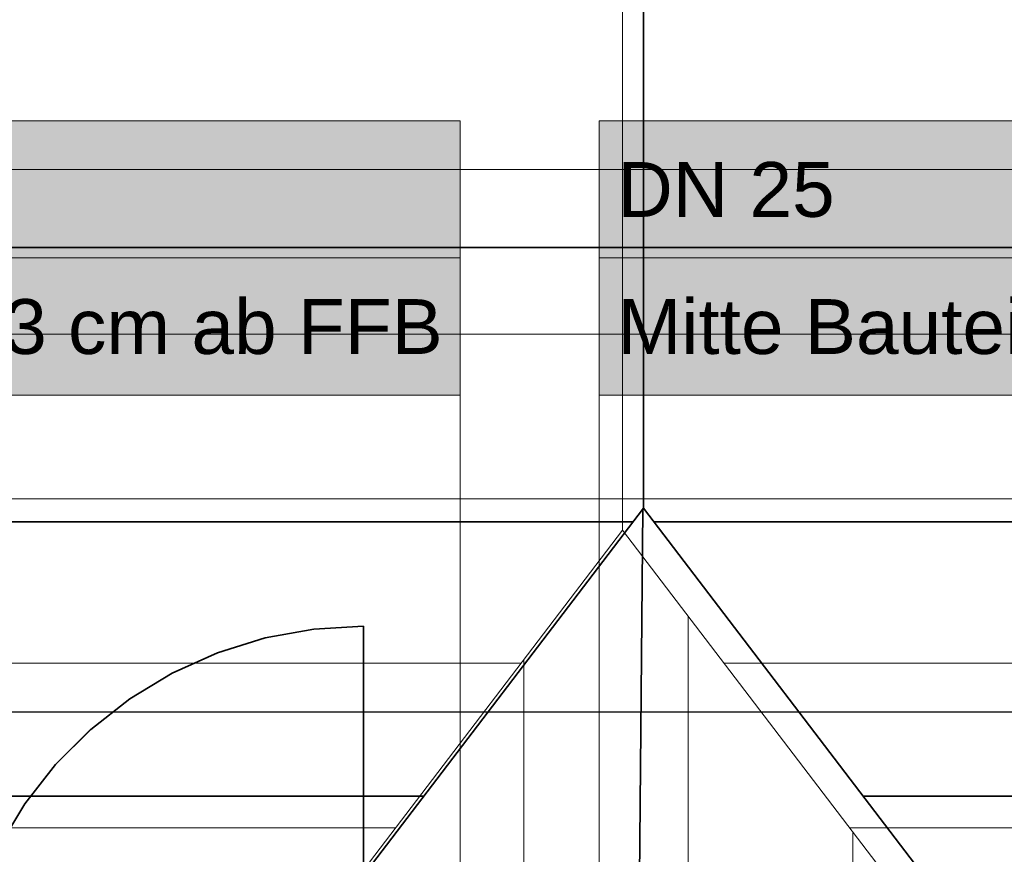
# Model space of a CAD drawing. Extents: x -133 to 627, y -127 to 467.
# Tile 98 of 256: x 17 to 53, y -15 to 15. Entities that reach past the tile are written whole.
import ezdxf
from ezdxf.lldxf.tags import DXFTag

# ---------------------------------------------------------------- set-up
doc = ezdxf.new("R2010")
doc.units = 0
doc.layers.get('0').update_dxf_attribs({"lineweight": 35})
for name, color, linetype, lineweight in [('5_OG-BESTAND', 7, 'Continuous', 25), ('5_OG-SCHRAFF-FILL', 7, 'Continuous', 25), ('H_Leitung_Beschriftung', 7, 'Continuous', 18)]:
    doc.layers.add(name, color=color, linetype=linetype, lineweight=lineweight)
for name, color, linetype, lineweight, true_color in [('A_Dach', 1, 'Continuous', 35, 0xff0000), ('A_Tuer', 7, 'Continuous', 35, 0xbdbbbb), ('X_Schnittangaben', 7, 'Continuous', 25, 0xc0c0c0)]:
    doc.layers.add(name, color=color, linetype=linetype, lineweight=lineweight, true_color=true_color)
doc.styles.get("Standard").update_dxf_attribs({"font": 'arial.ttf'})
tags = doc.linetypes.add('STRICHPUNKT2', pattern=[12.7, 6.35, -3.175, 0, -3.175]).pattern_tags.tags
tags[10:11] = [DXFTag(74, 4), DXFTag(75, 0), DXFTag(340, '0'), DXFTag(46, 0.0), DXFTag(50, 0.0), DXFTag(44, 0.0), DXFTag(45, 0.0)]
tags[8:9] = [DXFTag(74, 4), DXFTag(75, 0), DXFTag(340, '0'), DXFTag(46, 0.0), DXFTag(50, 0.0), DXFTag(44, 0.0), DXFTag(45, 0.0)]
tags[6:7] = [DXFTag(74, 4), DXFTag(75, 0), DXFTag(340, '0'), DXFTag(46, 0.0), DXFTag(50, 0.0), DXFTag(44, 0.0), DXFTag(45, 0.0)]
tags[4:5] = [DXFTag(74, 4), DXFTag(75, 0), DXFTag(340, '0'), DXFTag(46, 0.0), DXFTag(50, 0.0), DXFTag(44, 0.0), DXFTag(45, 0.0)]
tags = doc.linetypes.add('VERDECKT2_S2', pattern=[0.0027, 0.002, -0.0007]).pattern_tags.tags
tags[6:7] = [DXFTag(74, 4), DXFTag(75, 0), DXFTag(340, '0'), DXFTag(46, 1.0), DXFTag(50, 0.0), DXFTag(44, 0.0), DXFTag(45, 0.0)]
tags[4:5] = [DXFTag(74, 4), DXFTag(75, 0), DXFTag(340, '0'), DXFTag(46, 1.0), DXFTag(50, 0.0), DXFTag(44, 0.0), DXFTag(45, 0.0)]

# ---------------------------------------------------------------- blocks, each defined once
blk = doc.blocks.new('Schnitt-A06HSSHANL', base_point=(-30.099, -83.762))
at = {"color": 0, "linetype": 'ByBlock', "lineweight": -2, "ltscale": 0.25}
blk.add_line((62.768, -10.203), (-28.445, -10.203), dxfattribs=at)
blk = doc.blocks.new('Referenz-A06HSSHCNL', base_point=(-102.577, -104.976))
at = {"layer": '5_OG-BESTAND', "color": 0, "lineweight": 18}
for p, q in [((39.236, -3.571), (39.236, 116.547)), ((3.16, -50.857), (39.236, -3.571)), ((75.809, -51.508), (39.236, -3.571))]:
    blk.add_line(p, q, dxfattribs=at)
at = {"layer": '5_OG-BESTAND', "color": 0, "linetype": 'VERDECKT2_S2', "lineweight": 18, "ltscale": 0.18}
for p, q in [((27.982, -7.174), (26.2, -7.501)), ((29.79, -7.065), (27.982, -7.174)), ((29.79, -24.152), (29.79, -7.065)), ((26.2, -7.501), (24.471, -8.04)), ((24.471, -8.04), (22.819, -8.783)), ((22.819, -8.783), (21.269, -9.72)), ((21.269, -9.72), (19.843, -10.837)), ((19.843, -10.837), (18.562, -12.118)), ((18.562, -12.118), (17.445, -13.544)), ((17.445, -13.544), (16.508, -15.094))]:
    blk.add_line(p, q, dxfattribs=at)
at = {"layer": '5_OG-SCHRAFF-FILL', "color": 0, "lineweight": 13}
for p, q in [((-35.96, 9.58), (114.432, 9.58)), ((-35.96, 3.58), (114.432, 3.58)), ((-35.96, -2.42), (114.432, -2.42)), ((41.632, -51.202), (41.632, -6.711)), ((-35.96, -8.42), (35.537, -8.42)), ((35.632, -51.148), (35.632, -8.296)), ((42.935, -8.42), (114.432, -8.42)), ((-35.96, -14.42), (30.959, -14.42)), ((47.513, -14.42), (114.432, -14.42)), ((47.632, -51.255), (47.632, -14.576))]:
    blk.add_line(p, q, dxfattribs=at)
blk = doc.blocks.new('Referenz-A06HSSHFNL', base_point=(-34.996, -50.92))
at = {"layer": 'A_Dach', "color": 0, "linetype": 'Continuous', "ltscale": 0.35}
for p, q in [((40.003, -2.763), (40.003, 116.547)), ((40.004, 116.547), (40.004, -2.763)), ((4.021, -49.925), (40.003, -2.763)), ((40.004, -2.763), (4.022, -49.925)), ((40.003, -2.763), (76.481, -50.575)), ((76.481, -50.575), (40.003, -2.763))]:
    blk.add_line(p, q, dxfattribs=at)
at = {"layer": 'A_Dach', "color": 0, "linetype": 'ByBlock', "ltscale": 0.35}
for p, q in [((40.004, 6.736), (-34.996, 6.736)), ((40.003, 6.736), (115.003, 6.736)), ((39.551, -50.244), (39.976, -2.799)), ((39.621, -3.264), (-34.996, -3.264)), ((40.386, -3.264), (115.003, -3.264)), ((31.991, -13.264), (-34.996, -13.264)), ((48.016, -13.264), (115.003, -13.264))]:
    blk.add_line(p, q, dxfattribs=at)
at = {"layer": 'A_Tuer', "color": 0, "linetype": 'Continuous', "ltscale": 0.35}
for p, q in [((27.983, -7.173), (26.201, -7.499)), ((29.791, -7.063), (27.983, -7.173)), ((29.791, -7.063), (29.791, -24.15)), ((26.201, -7.499), (24.472, -8.038)), ((24.472, -8.038), (22.82, -8.781)), ((22.82, -8.781), (21.27, -9.718)), ((21.27, -9.718), (19.844, -10.835)), ((19.844, -10.835), (18.564, -12.116)), ((18.564, -12.116), (17.446, -13.542)), ((17.446, -13.542), (16.509, -15.092))]:
    blk.add_line(p, q, dxfattribs=at)
blk = doc.blocks.new('Bauteilbeschriftung-A06HSTCXNL', base_point=(38.386, -17.388))
at = {"color": 0, "lineweight": -2}
for p, q in [((38.386, 11.358), (77.347, 11.358)), ((38.386, 1.358), (38.386, 11.358)), ((38.386, 6.358), (77.347, 6.358)), ((77.347, 1.358), (38.386, 1.358))]:
    blk.add_line(p, q, dxfattribs=at)
at = {"color": 0, "linetype": 'ByBlock', "lineweight": -2, "ltscale": 0.18}
blk.add_line((38.386, 1.358), (38.386, -17.388), dxfattribs=at)
at = {"color": 7, "linetype": 'ByBlock', "lineweight": -2, "ltscale": 0.18, "true_color": 0xffffff}
for points in [[(38.386, 1.358), (77.347, 1.358), (38.386, 11.358)], [(77.347, 1.358), (38.386, 11.358), (77.347, 11.358)]]:
    blk.add_solid(points, dxfattribs=at)
at = {"color": 0, "linetype": 'ByBlock', "lineweight": -2, "ltscale": 0.18, "char_height": 2, "attachment_point": 1}
for s, insert in [('{\\fArial;DN 25}', (39.053, 9.858)), ('{\\fArial;Mitte Bauteil = 183 cm ab FFB}', (39.053, 4.858))]:
    blk.add_mtext(s, dxfattribs=dict(at, insert=insert))
blk = doc.blocks.new('Bauteilbeschriftung-A06HSTD1NL', base_point=(-5.64, -16.026))
at = {"color": 0, "lineweight": -2}
for p, q in [((-5.64, 11.358), (33.32, 11.358)), ((33.32, 11.358), (33.32, 1.358)), ((-5.64, 6.358), (33.32, 6.358)), ((33.32, 1.358), (-5.64, 1.358))]:
    blk.add_line(p, q, dxfattribs=at)
at = {"color": 0, "linetype": 'ByBlock', "lineweight": -2, "ltscale": 0.18}
blk.add_line((33.32, 6.358), (33.32, -16.026), dxfattribs=at)
at = {"color": 7, "linetype": 'ByBlock', "lineweight": -2, "ltscale": 0.18, "true_color": 0xffffff}
for points in [[(-5.64, 1.358), (33.32, 1.358), (-5.64, 11.358)], [(33.32, 1.358), (-5.64, 11.358), (33.32, 11.358)]]:
    blk.add_solid(points, dxfattribs=at)
at = {"color": 0, "linetype": 'ByBlock', "lineweight": -2, "ltscale": 0.18, "insert": (-4.974, 4.858), "char_height": 2, "attachment_point": 1}
blk.add_mtext('{\\fArial;Mitte Bauteil = 183 cm ab FFB}', dxfattribs=at)

msp = doc.modelspace()

# ---------------------------------------------------------------- block references
at = {"color": 251, "lineweight": 25, "ltscale": 0.25, "true_color": 0x585858}
for name, p in [('Referenz-A06HSSHCNL', (-102.577, -104.976)), ('Referenz-A06HSSHFNL', (-34.996, -50.92))]:
    msp.add_blockref(name, p, dxfattribs=at)
at = {"layer": 'H_Leitung_Beschriftung', "ltscale": 0.18}
for name, p in [('Bauteilbeschriftung-A06HSTD1NL', (-5.64, -16.026)), ('Bauteilbeschriftung-A06HSTCXNL', (38.386, -17.388))]:
    msp.add_blockref(name, p, dxfattribs=at)
at = {"layer": 'X_Schnittangaben', "color": 1, "linetype": 'STRICHPUNKT2', "ltscale": 0.25, "true_color": 0xff0000}
msp.add_blockref('Schnitt-A06HSSHANL', (-30.099, -83.762), dxfattribs=at)

doc.saveas('drawing.dxf')
